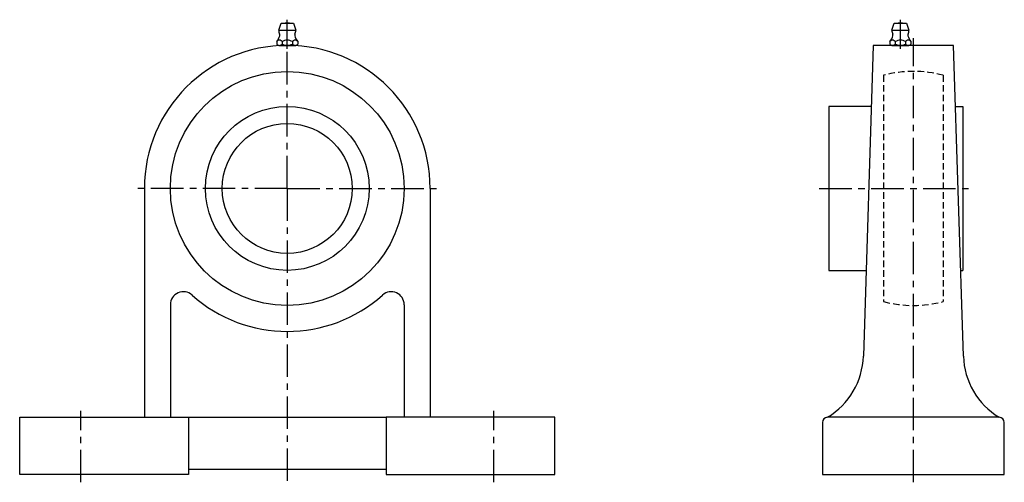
# Model space of a CAD drawing. Extents: x 0 to 379, y -3 to 175.
import ezdxf

# ---------------------------------------------------------------- set-up
doc = ezdxf.new("R2010")
doc.units = 0
doc.header["$LTSCALE"] = 10
doc.linetypes.add('CENTER', pattern=[2, 1.25, -0.25, 0.25, -0.25])
doc.linetypes.add('HIDDEN', pattern=[0.375, 0.25, -0.125])
doc.layers.get('0').update_dxf_attribs({"linetype": 'CONTINUOUS'})
doc.layers.add('HIDDEN', color=3, linetype='HIDDEN')

msp = doc.modelspace()

# ---------------------------------------------------------------- linework, layer by layer
for p, q in [((103, 163.6919), (103, 174.879427)), ((339, 163.6923), (339, 174.879827)), ((328.5, 165), (324.73951, 45.5)), ((359.5, 165), (328.5, 165)), ((363.26049, 45.5), (359.5, 165)), ((311.4, 141.5), (311.4, 78.5)), ((327.76049, 141.5), (311.4, 141.5)), ((360.239511, 141.5), (363, 141.5)), ((363, 141.5), (363, 78.5)), ((48, 110), (48, 22)), ((158, 110), (158, 22)), ((311.4, 78.5), (325.777972, 78.5)), ((362.222028, 78.5), (363, 78.5)), ((58, 65.27864), (58, 22)), ((148, 65.27864), (148, 22)), ((0, 22), (65, 22)), ((0, 0), (0, 22)), ((65, 22), (65, 0)), ((65, 22), (141, 22)), ((141, 22), (141, 0)), ((206, 22), (141, 22)), ((206, 0), (206, 22)), ((309, 20), (309, 0)), ((377, 22), (311, 22)), ((379, 0), (379, 20)), ((65, 0), (0, 0)), ((65, 2), (141, 2)), ((141, 0), (206, 0)), ((309, 0), (379, 0))]:
    msp.add_line(p, q)
at = {"linetype": 'CONTINUOUS'}
for p, q in [((99.7001, 170.7999), (100.6001, 173.4999)), ((99.7001, 170.7999), (106.2999, 170.7999)), ((100.6001, 173.4999), (105.3999, 173.4999)), ((105.3999, 173.4999), (106.2999, 170.7999)), ((335.7001, 170.8003), (336.6001, 173.5003)), ((335.7001, 170.8003), (342.2999, 170.8003)), ((336.6001, 173.5003), (341.3999, 173.5003)), ((341.3999, 173.5003), (342.2999, 170.8003)), ((98.95, 166.4718), (98.95, 165.5278)), ((99.7001, 165), (106.2999, 165)), ((100.975, 166.4718), (100.975, 165.5278)), ((103, 165), (103, 165)), ((105.025, 166.4718), (105.025, 165.5278)), ((107.05, 166.4718), (107.05, 165.5278)), ((334.95, 166.4722), (334.95, 165.5282)), ((335.7001, 165.0004), (342.2999, 165.0004)), ((336.975, 166.4722), (336.975, 165.5282)), ((339, 165.0004), (339, 165.0004)), ((341.025, 166.4722), (341.025, 165.5282)), ((343.05, 166.4722), (343.05, 165.5282))]:
    msp.add_line(p, q, dxfattribs=at)
at = {"linetype": 'CENTER'}
for p, q in [((103, 110), (103, 169.470949)), ((344, -3.007746), (344, 167.723402)), ((103, 110), (43.529051, 110)), ((103, 110), (162.470949, 110)), ((103, 110), (103, -2.571588)), ((307.768405, 110), (366.178277, 110)), ((23.5, -3.007746), (23.5, 24.501365)), ((182.5, -3.007746), (182.5, 24.501365))]:
    msp.add_line(p, q, dxfattribs=at)
for radius in [45, 31.5, 25]:
    msp.add_circle((103, 110), radius)
at = {"linetype": 'CONTINUOUS'}
for centre, radius, start, end in [((103, 170.7999), 3.2999, 180, 207.0507), ((103, 170.4143), 3.2002, 74.6212, 105.3788), ((103, 170.7999), 3.3, 332.9493, 0), ((339, 170.8003), 3.2999, 180, 207.0507), ((339, 170.4147), 3.2002, 74.6212, 105.3788), ((339, 170.8003), 3.3, 332.9493, 0), ((100.102, 165.543), 1.4814, 106.5909, 141.1281), ((94.3312, 170.3013), 5.9999, 320.3375, 344.7683), ((99.9625, 165.9017), 1.0983, 75.0414, 104.9586), ((99.3487, 168.9351), 0.7999, 344.7674, 27.0696), ((99.823, 165.543), 1.4814, 38.8719, 73.4091), ((103.5121, 161.6447), 5.4451, 106.5809, 117.7257), ((103, 162.9618), 4.0382, 75.0501, 104.9499), ((102.4879, 161.6447), 5.4448, 62.2701, 73.4191), ((106.177, 165.543), 1.4814, 106.5909, 141.1281), ((106.0375, 165.9017), 1.0983, 75.0414, 104.9586), ((106.6513, 168.9351), 0.8, 152.9304, 195.2326), ((111.6688, 170.3013), 6, 195.2317, 219.6625), ((105.898, 165.543), 1.4814, 38.8719, 73.4091), ((336.102, 165.5434), 1.4814, 106.5909, 141.1281), ((330.3312, 170.3017), 5.9999, 320.3375, 344.7683), ((335.9625, 165.9021), 1.0983, 75.0414, 104.9586), ((335.3487, 168.9355), 0.7999, 344.7674, 27.0696), ((335.823, 165.5434), 1.4814, 38.8719, 73.4091), ((339.5121, 161.6451), 5.4451, 106.5809, 117.7257), ((339, 162.9622), 4.0382, 75.0501, 104.9499), ((338.4879, 161.6451), 5.4448, 62.2701, 73.4191), ((342.177, 165.5434), 1.4814, 106.5909, 141.1281), ((342.0375, 165.9021), 1.0983, 75.0414, 104.9586), ((342.6513, 168.9355), 0.8, 152.9304, 195.2326), ((347.6688, 170.3017), 6, 195.2317, 219.6625), ((341.898, 165.5434), 1.4814, 38.8719, 73.4091), ((100.102, 166.4566), 1.4811, 218.8826, 253.4091), ((99.9625, 166.098), 1.0983, 255.0414, 284.9586), ((99.823, 166.4566), 1.4814, 286.5909, 321.1283), ((103.5121, 170.355), 5.4446, 242.2744, 253.4191), ((103, 169.0378), 4.0382, 255.0501, 284.9499), ((102.4879, 170.355), 5.4451, 286.5809, 297.7299), ((106.177, 166.4566), 1.4811, 218.8826, 253.4091), ((106.0375, 166.098), 1.0983, 255.0414, 284.9586), ((105.898, 166.4566), 1.4814, 286.5909, 321.1283), ((336.102, 166.457), 1.4811, 218.8826, 253.4091), ((335.9625, 166.0984), 1.0983, 255.0414, 284.9586), ((335.823, 166.457), 1.4814, 286.5909, 321.1283), ((339.5121, 170.3554), 5.4446, 242.2744, 253.4191), ((339, 169.0382), 4.0382, 255.0501, 284.9499), ((338.4879, 170.3554), 5.4451, 286.5809, 297.7299), ((342.177, 166.457), 1.4811, 218.8826, 253.4091), ((342.0375, 166.0984), 1.0983, 255.0414, 284.9586), ((341.898, 166.457), 1.4814, 286.5909, 321.1283)]:
    msp.add_arc(centre, radius, start, end, dxfattribs=at)
for centre, radius, start, end in [((103, 110), 55, 0, 180), ((63, 65.27864), 5, 48.189685, 180), ((103, 110), 55, 228.189685, 311.810315), ((143, 65.27864), 5, 0, 131.810315), ((296.238582, 46.396882), 28.515037, 301.176181, 358.197581), ((391.761418, 46.396882), 28.515037, 181.802419, 238.823819), ((311, 20), 2, 90, 180), ((377, 20), 2, 0, 90)]:
    msp.add_arc(centre, radius, start, end)
at = {"layer": 'HIDDEN'}
for p, q in [((332.5, 153.505747), (332.5, 66.494253)), ((355.5, 153.505747), (355.5, 66.494253))]:
    msp.add_line(p, q, dxfattribs=at)
for start, end in [(75.19349309, 104.80650691), (255.19349309, 284.80650691)]:
    msp.add_arc((344, 110), 45, start, end, dxfattribs=at)

doc.saveas('drawing.dxf')
